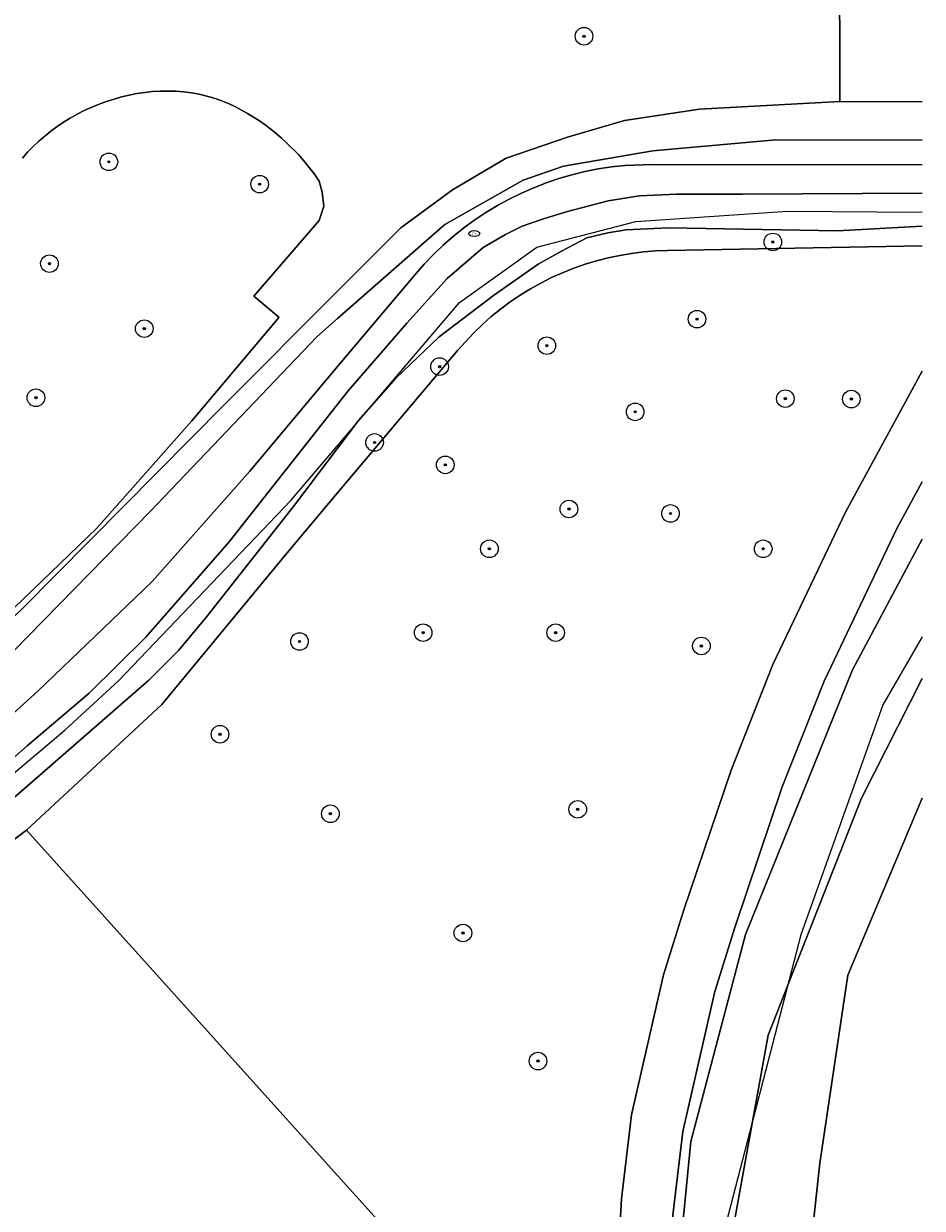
# Model space of a CAD drawing. Header units: metres. Extents: x 253395 to 254027, y 592765 to 593194.
# Tile 160 of 173: x 253986 to 254027, y 592893 to 592947. Entities that reach past the tile are written whole.
import ezdxf
from ezdxf.enums import TextEntityAlignment as Align
from ezdxf.lldxf.tags import DXFTag

# ---------------------------------------------------------------- set-up
doc = ezdxf.new("R2010")
doc.units = ezdxf.units.M
for name, color, linetype, lineweight in [('B-WE-GR-BEPLANTING_CULTUUR_BOSPLANTSOEN-GV', 254, 'Continuous', 18), ('B-WE-GR-BOOM-S', 254, 'Continuous', 25), ('B-WE-IE-MEUBILAIR-S', 254, 'Continuous', 25), ('B-WE-KG-GRENS_PERCEEL-G', 254, 'KG-PERCEEL-SO', 18), ('B-WE-OG-TERREIN_BEGROEID-GV', 254, 'Continuous', 18), ('B-WE-OG-TERREIN_ERF-GV', 254, 'Continuous', 18), ('B-WE-OG-TERREIN_OEVER-GV', 254, 'Continuous', 18), ('B-WE-OG-WATER-GV', 254, 'Continuous', 18), ('B-WE-VH-HALFVERHARDING-GV', 254, 'Continuous', 18), ('B-WE-VH-HALFVERHARDING_GRASBETONSTEEN-GV', 254, 'Continuous', 18)]:
    doc.layers.add(name, color=color, linetype=linetype, lineweight=lineweight)
doc.styles.add('NLCS-ISO', font='txt')
doc.styles.get("Standard").update_dxf_attribs({"font": 'simplex.shx'})
tags = doc.linetypes.add('KG-PERCEEL-SO', pattern='A,5.5,-2,["P",Standard,S=1.8,R=0,X=-0.5,Y=-0.9],-2,5.5,-2,[5,NLCS.SHX,S=0.75,R=0,X=0,Y=0],-2', length=19).pattern_tags.tags
tags[6] = DXFTag(74, 10)

# ---------------------------------------------------------------- blocks, each defined once
blk = doc.blocks.new('SIE-MEUBILAIR_PUT_RIOOLPUT-SO')
blk.add_ellipse((0, 0), major_axis=(1.25, 0), ratio=0.54)
at = {"style": 'NLCS-ISO'}
blk.add_text('ri', height=0.75, dxfattribs=at).set_placement((-0.04, 0.07), align=Align.MIDDLE_CENTER)
blk = doc.blocks.new('SGR-BOOM_GBKN-SO')
at = {"linetype": 'ByBlock', "lineweight": 18}
h = blk.add_hatch(color=0, dxfattribs=at)
h.dxf.hatch_style = 1
edge = h.paths.add_edge_path()
edge.add_arc((0, 0), 0.25, 0, 360)
at = {"color": 0, "linetype": 'ByBlock', "lineweight": 18}
for radius in [2, 0.25]:
    blk.add_circle((0, 0), radius, dxfattribs=at)
at = {"color": 0, "linetype": 'ByBlock', "lineweight": 18, "style": 'NLCS-ISO'}
blk.add_attdef('SOORT', (2.5, 0), '', height=1.5, dxfattribs=at)

msp = doc.modelspace()

# ---------------------------------------------------------------- linework, layer by layer
at = {"layer": 'B-WE-GR-BEPLANTING_CULTUUR_BOSPLANTSOEN-GV'}
msp.add_lwpolyline([(253984.012, 592919.291), (253989.054, 592924.132), (253993.377, 592929.015), (253997.343, 592933.729), (253997.322, 592933.729), (253996.186, 592934.685), (253999.164, 592938.121), (253999.376, 592938.777), (253999.291, 592939.412), (253999.158, 592939.902), (253998.941, 592940.221), (253998.71, 592940.53), (253998.468, 592940.83), (253998.213, 592941.12), (253997.682, 592941.656), (253997.447, 592941.869), (253997.205, 592942.075), (253996.957, 592942.275), (253996.703, 592942.466), (253996.443, 592942.65), (253996.178, 592942.824), (253995.907, 592942.989), (253995.63, 592943.144), (253995.348, 592943.287), (253995.061, 592943.42), (253994.769, 592943.54), (253994.473, 592943.647), (253994.171, 592943.741), (253993.703, 592943.857), (253993.353, 592943.921), (253993.001, 592943.967), (253992.647, 592943.995), (253992.292, 592944.006), (253991.936, 592944), (253991.581, 592943.979), (253991.227, 592943.941), (253990.875, 592943.889), (253990.524, 592943.821), (253990.177, 592943.739), (253989.832, 592943.644), (253989.492, 592943.535), (253989.156, 592943.413), (253988.792, 592943.264), (253988.468, 592943.116), (253988.151, 592942.954), (253987.84, 592942.779), (253987.538, 592942.591), (253987.242, 592942.392), (253986.956, 592942.18), (253986.678, 592941.957), (253986.409, 592941.723), (253986.15, 592941.479), (253985.901, 592941.224), (253985.663, 592940.959)], dxfattribs=at)
at = {"layer": 'B-WE-KG-GRENS_PERCEEL-G'}
for points in [[(253943.426, 592882.218), (253957.813, 592891.814), (253966.49, 592897.941), (253976.076, 592905.503), (253981.896, 592910.145), (253987.614, 592914.963), (253990.038, 592917.191), (253997.865, 592925.383), (254005.535, 592934.397), (254009.055, 592936.914), (254013.566, 592938.067), (254020.459, 592938.548), (254026.587, 592938.506)], [(254026.587, 592919.186), (254024.79, 592916.101), (254021.061, 592905.633), (254017.351, 592891.317), (254017.555, 592882.321), (254020.927, 592876.011), (254026.384, 592868.676), (254026.587, 592868.504)]]:
    msp.add_lwpolyline(points, dxfattribs=at)
at = {"layer": 'B-WE-OG-TERREIN_BEGROEID-GV'}
for points in [[(253910.345, 592861.297), (253915.4, 592865.853), (253923.349, 592871.879), (253933.998, 592879.973), (253943.411, 592887.755), (253948.74, 592891.857), (253955.582, 592896.677), (253962.09, 592900.752), (253969.982, 592906.297), (253978.292, 592913.419), (253985.653, 592920.462), (253994.86, 592929.751), (254000, 592934.904), (254002.87, 592937.781), (254005.218, 592939.516), (254007.671, 592940.955), (254010.449, 592941.905), (254013.046, 592942.672), (254016.449, 592943.175), (254022.833, 592943.536), (254022.801, 592958.43), (254026.587, 592958.471)], [(253985.663, 592940.959), (253985.901, 592941.224), (253986.15, 592941.479), (253986.409, 592941.723), (253986.678, 592941.957), (253986.956, 592942.18), (253987.242, 592942.392), (253987.538, 592942.591), (253987.84, 592942.779), (253988.151, 592942.954), (253988.468, 592943.116), (253988.792, 592943.264), (253989.156, 592943.413), (253989.492, 592943.535), (253989.832, 592943.644), (253990.177, 592943.739), (253990.524, 592943.821), (253990.875, 592943.889), (253991.227, 592943.941), (253991.581, 592943.979), (253991.936, 592944), (253992.292, 592944.006), (253992.647, 592943.995), (253993.001, 592943.967), (253993.353, 592943.921), (253993.703, 592943.857), (253994.171, 592943.741), (253994.473, 592943.647), (253994.769, 592943.54), (253995.061, 592943.42), (253995.348, 592943.287), (253995.63, 592943.144), (253995.907, 592942.989), (253996.178, 592942.824), (253996.443, 592942.65), (253996.703, 592942.466), (253996.957, 592942.275), (253997.205, 592942.075), (253997.447, 592941.869), (253997.682, 592941.656), (253998.213, 592941.12), (253998.468, 592940.83), (253998.71, 592940.53), (253998.941, 592940.221), (253999.158, 592939.902), (253999.291, 592939.412), (253999.376, 592938.777), (253999.164, 592938.121), (253996.186, 592934.685), (253997.322, 592933.729), (253997.343, 592933.729), (253993.377, 592929.015), (253989.054, 592924.132), (253984.012, 592919.291)], [(254026.587, 592941.778), (254019.925, 592941.784), (254014.327, 592941.286), (254010.275, 592940.585), (254008.436, 592939.956), (254004.873, 592937.931), (254000, 592933.659), (253999.053, 592932.829), (253991.493, 592924.901), (253982.466, 592915.696), (253973.876, 592908.138), (253968.136, 592903.588), (253958.577, 592897.079), (253950.895, 592892.058), (253939.341, 592883.15), (253927.751, 592874.105), (253917.59, 592866.654), (253912.281, 592861.982)], [(253980.475, 592911.377), (253986.379, 592916.732), (253991.559, 592921.706), (253996.005, 592926.728), (254000, 592931.476), (254003.534, 592935.677), (254003.938, 592936.137), (254004.362, 592936.578), (254004.804, 592937.001), (254005.264, 592937.403), (254005.742, 592937.786), (254006.236, 592938.147), (254006.745, 592938.486), (254007.269, 592938.803), (254007.805, 592939.097), (254008.355, 592939.366), (254008.915, 592939.612), (254009.485, 592939.833), (254010.065, 592940.029), (254010.653, 592940.199), (254011.247, 592940.344), (254011.848, 592940.462), (254012.452, 592940.554), (254013.061, 592940.62), (254014.283, 592940.671), (254026.587, 592940.652)], [(254026.587, 592936.965), (254014.999, 592936.756), (254014.454, 592936.735), (254013.911, 592936.692), (254013.37, 592936.625), (254012.832, 592936.534), (254012.299, 592936.421), (254011.771, 592936.285), (254011.249, 592936.127), (254010.734, 592935.947), (254010.228, 592935.744), (254009.731, 592935.521), (254009.244, 592935.276), (254008.768, 592935.01), (254008.303, 592934.725), (254007.851, 592934.419), (254007.413, 592934.095), (254006.989, 592933.752), (254006.58, 592933.392), (254006.187, 592933.014), (254005.451, 592932.21), (254000, 592925.739), (253997.701, 592923.01), (253992.012, 592916.113), (253985.853, 592910.392), (254000, 592894.687), (254008.326, 592885.444)], [(254012.602, 592888.243), (254012.91, 592893.638), (254013.369, 592897.455), (254014.816, 592903.821), (254015.745, 592906.776), (254017.888, 592913.13), (254019.796, 592917.931), (254023.101, 592924.864), (254026.587, 592931.274)], [(254026.587, 592931.274), (254023.101, 592924.864), (254019.796, 592917.931), (254017.888, 592913.13), (254015.745, 592906.776), (254014.816, 592903.821), (254013.369, 592897.455), (254012.91, 592893.638), (254012.602, 592888.243), (254012.692, 592884.565), (254013.084, 592882.235), (254015.333, 592876.463), (254017.368, 592876.463), (254015.414, 592881.479), (254015.022, 592883.809), (254014.932, 592887.487), (254015.24, 592892.882), (254015.699, 592896.699), (254017.146, 592903.065), (254018.075, 592906.02), (254020.218, 592912.374), (254022.126, 592917.175), (254025.431, 592924.108), (254026.587, 592926.234)]]:
    msp.add_lwpolyline(points, dxfattribs=at)
at = {"layer": 'B-WE-OG-TERREIN_ERF-GV'}
for points in [[(254026.587, 592911.85), (254023.198, 592903.799), (254021.933, 592895.261), (254021.142, 592887.989), (254021.142, 592882.929), (254022.565, 592878.502), (254024.675, 592875.741), (254026.587, 592873.068)], [(254026.587, 592868.01), (254026.21, 592867.711), (254024.976, 592867.329), (254024.222, 592867.258), (254023.08, 592868.064), (254019.054, 592873.267), (254017.368, 592876.463), (254015.333, 592876.463), (254008.326, 592885.444), (254000, 592894.687), (253985.853, 592910.392), (253978.359, 592904.755), (253962.692, 592893.021), (253962.994, 592892.67), (253967.613, 592887.969), (253973.621, 592881.853), (253983.496, 592871.802), (253994.321, 592860.784)]]:
    msp.add_lwpolyline(points, dxfattribs=at)
at = {"layer": 'B-WE-OG-TERREIN_OEVER-GV'}
for points in [[(254026.587, 592940.652), (254014.283, 592940.671), (254013.061, 592940.62), (254012.452, 592940.554), (254011.848, 592940.462), (254011.247, 592940.344), (254010.653, 592940.199), (254010.065, 592940.029), (254009.485, 592939.833), (254008.915, 592939.612), (254008.355, 592939.366), (254007.805, 592939.097), (254007.269, 592938.803), (254006.745, 592938.486), (254006.236, 592938.147), (254005.742, 592937.786), (254005.264, 592937.403), (254004.804, 592937.001), (254004.362, 592936.578), (254003.938, 592936.137), (254003.534, 592935.677), (254000, 592931.476), (253996.005, 592926.728), (253991.559, 592921.706), (253986.379, 592916.732), (253980.475, 592911.377)], [(253957.124, 592892.429), (253962.43, 592895.774), (253966.253, 592898.53), (253970.611, 592901.996), (253976.732, 592906.604), (253984.181, 592912.749), (253985.885, 592914.226), (253988.699, 592916.629), (253991.275, 592919.171), (253995.063, 592923.509), (254000.479, 592930.371), (254003.152, 592933.452), (254004.979, 592935.483), (254006.618, 592936.885), (254007.64, 592937.482), (254008.388, 592937.857), (254009.407, 592938.206), (254010.448, 592938.532), (254012.302, 592939.007), (254013.725, 592939.239), (254015.417, 592939.31), (254018.416, 592939.32), (254026.587, 592939.366)], [(254026.587, 592937.868), (254022.725, 592937.648), (254015.038, 592937.781), (254013.121, 592937.69), (254012.285, 592937.564), (254011.336, 592937.327), (254010.179, 592936.731), (254009.112, 592936.135), (254007.089, 592934.715), (254004.61, 592932.827), (254002.65, 592930.955), (254000.949, 592929.026), (253998.033, 592925.18), (253994.045, 592920.112), (253992.776, 592918.574), (253991.408, 592917.214), (253988.694, 592914.85), (253982.908, 592909.827), (253977.995, 592906.185), (253973.222, 592902.7), (253967.556, 592897.993), (253963.971, 592895.453), (253960.704, 592893.467), (253956.843, 592891.205)], [(253978.359, 592904.755), (253985.853, 592910.392), (253992.012, 592916.113), (253997.701, 592923.01), (254000, 592925.739), (254005.451, 592932.21), (254006.187, 592933.014), (254006.58, 592933.392), (254006.989, 592933.752), (254007.413, 592934.095), (254007.851, 592934.419), (254008.303, 592934.725), (254008.768, 592935.01), (254009.244, 592935.276), (254009.731, 592935.521), (254010.228, 592935.744), (254010.734, 592935.947), (254011.249, 592936.127), (254011.771, 592936.285), (254012.299, 592936.421), (254012.832, 592936.534), (254013.37, 592936.625), (254013.911, 592936.692), (254014.454, 592936.735), (254014.999, 592936.756), (254026.587, 592936.965)], [(254026.587, 592926.234), (254025.431, 592924.108), (254022.126, 592917.175), (254020.218, 592912.374), (254018.075, 592906.02), (254017.146, 592903.065), (254015.699, 592896.699), (254015.24, 592892.882), (254014.932, 592887.487), (254015.022, 592883.809), (254015.414, 592881.479), (254017.368, 592876.463), (254019.054, 592873.267), (254023.08, 592868.064), (254024.222, 592867.258), (254024.976, 592867.329), (254026.21, 592867.711), (254026.587, 592868.01)], [(254026.587, 592917.296), (254023.819, 592911.858), (254019.571, 592901.078), (254017.58, 592890.034), (254017.667, 592887.256), (254018.032, 592884.436), (254020.805, 592877.225), (254024.163, 592872.545), (254025.922, 592870.264), (254026.036, 592869.827), (254025.712, 592869.275), (254025.154, 592869.044), (254024.799, 592869.167), (254023.695, 592869.735), (254020.259, 592874.534), (254018.351, 592877.689), (254016.769, 592881.555), (254015.852, 592884.619), (254015.483, 592887.003), (254015.526, 592890.811), (254016.064, 592896.239), (254018.552, 592905.651), (254023.41, 592917.693), (254026.587, 592923.635)], [(254026.587, 592873.068), (254024.675, 592875.741), (254022.565, 592878.502), (254021.142, 592882.929), (254021.142, 592887.989), (254021.933, 592895.261), (254023.198, 592903.799), (254026.587, 592911.85)]]:
    msp.add_lwpolyline(points, dxfattribs=at)
at = {"layer": 'B-WE-OG-WATER-GV'}
for points in [[(254026.587, 592939.366), (254018.416, 592939.32), (254015.417, 592939.31), (254013.725, 592939.239), (254012.302, 592939.007), (254010.448, 592938.532), (254009.407, 592938.206), (254008.388, 592937.857), (254007.64, 592937.482), (254006.618, 592936.885), (254004.979, 592935.483), (254003.152, 592933.452), (254000.479, 592930.371), (253995.063, 592923.509), (253991.275, 592919.171), (253988.699, 592916.629), (253985.885, 592914.226), (253984.181, 592912.749), (253976.732, 592906.604), (253970.611, 592901.996), (253966.253, 592898.53), (253962.43, 592895.774), (253957.124, 592892.429)], [(253956.843, 592891.205), (253960.704, 592893.467), (253963.971, 592895.453), (253967.556, 592897.993), (253973.222, 592902.7), (253977.995, 592906.185), (253982.908, 592909.827), (253988.694, 592914.85), (253991.408, 592917.214), (253992.776, 592918.574), (253994.045, 592920.112), (253998.033, 592925.18), (254000.949, 592929.026), (254002.65, 592930.955), (254004.61, 592932.827), (254007.089, 592934.715), (254009.112, 592936.135), (254010.179, 592936.731), (254011.336, 592937.327), (254012.285, 592937.564), (254013.121, 592937.69), (254015.038, 592937.781), (254022.725, 592937.648), (254026.587, 592937.868)], [(254026.587, 592923.635), (254023.41, 592917.693), (254018.552, 592905.651), (254016.064, 592896.239), (254015.526, 592890.811), (254015.483, 592887.003), (254015.852, 592884.619), (254016.769, 592881.555), (254018.351, 592877.689), (254020.259, 592874.534), (254023.695, 592869.735), (254024.799, 592869.167), (254025.154, 592869.044), (254025.712, 592869.275), (254026.036, 592869.827), (254025.922, 592870.264), (254024.163, 592872.545), (254020.805, 592877.225), (254018.032, 592884.436), (254017.667, 592887.256), (254017.58, 592890.034), (254019.571, 592901.078), (254023.819, 592911.858), (254026.587, 592917.296)]]:
    msp.add_lwpolyline(points, dxfattribs=at)
at = {"layer": 'B-WE-VH-HALFVERHARDING-GV'}
for points in [[(254026.587, 592943.512), (254022.833, 592943.536), (254016.449, 592943.175), (254013.046, 592942.672), (254010.449, 592941.905), (254007.671, 592940.955), (254005.218, 592939.516), (254002.87, 592937.781), (254000, 592934.904), (253994.86, 592929.751), (253985.653, 592920.462), (253978.292, 592913.419), (253969.982, 592906.297), (253962.09, 592900.752), (253955.582, 592896.677), (253948.74, 592891.857), (253943.411, 592887.755), (253933.998, 592879.973), (253923.349, 592871.879), (253915.4, 592865.853), (253910.345, 592861.297)], [(253912.281, 592861.982), (253917.59, 592866.654), (253927.751, 592874.105), (253939.341, 592883.15), (253950.895, 592892.058), (253958.577, 592897.079), (253968.136, 592903.588), (253973.876, 592908.138), (253982.466, 592915.696), (253991.493, 592924.901), (253999.053, 592932.829), (254000, 592933.659), (254004.873, 592937.931), (254008.436, 592939.956), (254010.275, 592940.585), (254014.327, 592941.286), (254019.925, 592941.784), (254026.587, 592941.778)]]:
    msp.add_lwpolyline(points, dxfattribs=at)
at = {"layer": 'B-WE-VH-HALFVERHARDING_GRASBETONSTEEN-GV'}
msp.add_lwpolyline([(254026.587, 592958.471), (254022.801, 592958.43), (254022.833, 592943.536), (254026.587, 592943.512)], dxfattribs=at)

# ---------------------------------------------------------------- block references
at = {"layer": 'B-WE-GR-BOOM-S', "xscale": 0.2, "yscale": 0.2, "zscale": 0.2}
for p in [(254011.203, 592946.498), (253989.597, 592940.788), (253996.455, 592939.772), (254019.789, 592937.144), (253986.895, 592936.158), (254016.341, 592933.634), (253991.207, 592933.202), (254009.513, 592932.429), (254004.635, 592931.477), (253986.279, 592930.06), (254020.357, 592930.02), (254023.361, 592929.999), (254013.529, 592929.417), (254001.679, 592928.027), (254004.894, 592927.007), (254010.517, 592924.999), (254015.136, 592924.798), (254006.902, 592923.192), (254019.353, 592923.192), (254003.89, 592919.376), (254009.914, 592919.376), (253998.267, 592918.974), (254016.541, 592918.773), (253994.652, 592914.757), (254010.918, 592911.343), (253999.672, 592911.142), (254005.697, 592905.72), (254009.111, 592899.896)]:
    msp.add_blockref('SGR-BOOM_GBKN-SO', p, dxfattribs=at)
at = {"layer": 'B-WE-IE-MEUBILAIR-S', "xscale": 0.2, "yscale": 0.2, "zscale": 0.2}
msp.add_blockref('SIE-MEUBILAIR_PUT_RIOOLPUT-SO', (254006.212, 592937.524), dxfattribs=at)

doc.saveas('drawing.dxf')
